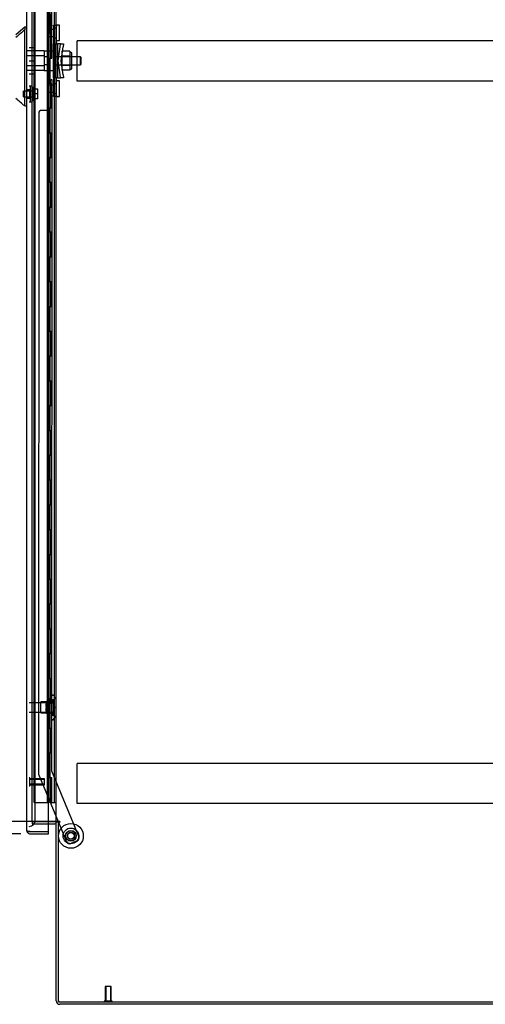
# Model space of a CAD drawing. Header units: inches. Extents: x 1 to 359, y -2 to 239.
# Tile 11 of 18: x 173 to 191, y 84 to 124. Entities that reach past the tile are written whole.
import ezdxf
from ezdxf.enums import TextEntityAlignment as Align
from ezdxf.lldxf.tags import DXFTag

# ---------------------------------------------------------------- set-up
doc = ezdxf.new("R2010")
doc.units = ezdxf.units.IN
doc.header["$MEASUREMENT"] = 0
for name, color, linetype in [('COM53964-5', 7, 'Continuous'), ('COM55523', 7, 'Continuous'), ('COM70220', 7, 'Continuous'), ('COM70838', 7, 'Continuous'), ('COM70839-3', 7, 'Continuous'), ('COM71200-3', 7, 'Continuous'), ('COM71201-5', 7, 'Continuous'), ('COM71202-2', 7, 'Continuous'), ('Default', 7, 'Continuous'), ('HAN86294', 7, 'Continuous'), ('HAN86294_NUT', 7, 'Continuous'), ('HAN86294_SCREW', 7, 'Continuous'), ('HAN86294_WASHER', 7, 'Continuous'), ('HAN_NUT', 7, 'Continuous'), ('NTS18147', 7, 'Continuous'), ('ROL87452', 7, 'Continuous'), ('RVT17786', 7, 'Continuous'), ('RVT19000', 7, 'Continuous'), ('SPC87322', 7, 'Continuous'), ('STD26122', 7, 'Continuous'), ('STD26258', 7, 'Continuous'), ('WAF25376', 7, 'Continuous'), ('WAM30038', 7, 'Continuous')]:
    doc.layers.add(name, color=color, linetype=linetype)
doc.styles.add('SEACAD_Times_New_Roman', font='times.ttf')
tags = doc.linetypes.add('HIDDEN2', pattern=[0.1875, 0.125, -0.0625]).pattern_tags.tags
tags[6:7] = [DXFTag(74, 4), DXFTag(75, 0), DXFTag(340, '0'), DXFTag(46, 0.0), DXFTag(50, 0.0), DXFTag(44, 0.0), DXFTag(45, 0.0)]
tags[4:5] = [DXFTag(74, 4), DXFTag(75, 0), DXFTag(340, '0'), DXFTag(46, 0.0), DXFTag(50, 0.0), DXFTag(44, 0.0), DXFTag(45, 0.0)]
doc.dimstyles.new('HAMMOND_(STH_-_300x200)', dxfattribs={"dimtxt": 1.5, "dimasz": 1.875, "dimexe": 0.75, "dimexo": 0.75, "dimgap": 0.375, "dimtad": 0, "dimtih": 1, "dimtoh": 1, "dimzin": 0, "dimdsep": 46, "dimtxsty": 'SEACAD_Times_New_Roman', "dimblk1": '_SE_FILLED', "dimblk2": '_SE_FILLED', "dimsah": 1, "dimcen": 0.75, "dimadec": 0, "dimazin": 0, "dimtfac": 0.8, "dimtofl": 0, "dimtmove": 0, "dimatfit": 3, "dimfxl": 1, "dimtolj": 1, "dimtzin": 0, "dimarcsym": 0})

# ---------------------------------------------------------------- blocks, each defined once
blk = doc.blocks.new('SE3')
at = {"layer": 'COM53964-5', "color": 7, "linetype": 'HIDDEN2'}
for p, q in [((174.88, 122.818), (174.88, 122.956)), ((209.255, 122.956), (174.88, 122.956)), ((174.88, 121.469), (174.88, 122.818)), ((174.88, 121.331), (174.88, 121.469)), ((209.255, 121.331), (174.88, 121.331)), ((174.88, 93.688), (174.88, 93.826)), ((209.255, 93.826), (174.88, 93.826)), ((174.88, 92.339), (174.88, 93.688)), ((174.88, 92.201), (174.88, 92.339)), ((209.255, 92.201), (174.88, 92.201))]:
    blk.add_line(p, q, dxfattribs=at)
at = {"layer": 'COM55523', "color": 7, "linetype": 'HIDDEN2'}
for p, q in [((173.145, 92.251), (173.145, 152.251)), ((173.685, 92.251), (173.685, 152.251)), ((173.69, 152.26), (173.69, 92.251)), ((173.79, 92.251), (173.79, 152.26)), ((173.976, 92.251), (173.976, 152.251)), ((173.74, 123.251), (173.74, 124.251)), ((173.781, 123.251), (173.781, 124.251)), ((173.685, 123.251), (173.74, 123.251)), ((173.729, 123.251), (173.857, 123.251)), ((173.729, 122.251), (173.729, 123.251)), ((173.826, 122.251), (173.826, 123.251)), ((173.852, 123.251), (173.852, 122.251)), ((173.857, 122.251), (173.857, 123.251)), ((173.685, 122.251), (173.74, 122.251)), ((173.729, 122.251), (173.857, 122.251)), ((173.74, 121.251), (173.74, 122.251)), ((173.781, 121.251), (173.781, 122.251)), ((173.685, 121.251), (173.74, 121.251)), ((173.729, 121.251), (173.857, 121.251)), ((173.729, 120.251), (173.729, 121.251)), ((173.826, 120.251), (173.826, 121.251)), ((173.852, 121.251), (173.852, 120.251)), ((173.857, 120.251), (173.857, 121.251)), ((173.685, 120.251), (173.74, 120.251)), ((173.729, 120.251), (173.857, 120.251)), ((173.74, 119.251), (173.74, 120.251)), ((173.781, 119.251), (173.781, 120.251)), ((173.685, 119.251), (173.74, 119.251)), ((173.729, 119.251), (173.857, 119.251)), ((173.729, 118.251), (173.729, 119.251)), ((173.826, 118.251), (173.826, 119.251)), ((173.852, 119.251), (173.852, 118.251)), ((173.857, 118.251), (173.857, 119.251)), ((173.685, 118.251), (173.74, 118.251)), ((173.729, 118.251), (173.857, 118.251)), ((173.74, 117.251), (173.74, 118.251)), ((173.781, 117.251), (173.781, 118.251)), ((173.685, 117.251), (173.74, 117.251)), ((173.729, 117.251), (173.857, 117.251)), ((173.729, 116.251), (173.729, 117.251)), ((173.826, 116.251), (173.826, 117.251)), ((173.852, 117.251), (173.852, 116.251)), ((173.857, 116.251), (173.857, 117.251)), ((173.685, 116.251), (173.74, 116.251)), ((173.729, 116.251), (173.857, 116.251)), ((173.74, 115.251), (173.74, 116.251)), ((173.781, 115.251), (173.781, 116.251)), ((173.685, 115.251), (173.74, 115.251)), ((173.729, 115.251), (173.857, 115.251)), ((173.729, 114.251), (173.729, 115.251)), ((173.826, 114.251), (173.826, 115.251)), ((173.852, 115.251), (173.852, 114.251)), ((173.857, 114.251), (173.857, 115.251)), ((173.685, 114.251), (173.74, 114.251)), ((173.729, 114.251), (173.857, 114.251)), ((173.74, 113.251), (173.74, 114.251)), ((173.781, 113.251), (173.781, 114.251)), ((173.685, 113.251), (173.74, 113.251)), ((173.729, 113.251), (173.857, 113.251)), ((173.729, 112.251), (173.729, 113.251)), ((173.826, 112.251), (173.826, 113.251)), ((173.852, 113.251), (173.852, 112.251)), ((173.857, 112.251), (173.857, 113.251)), ((173.685, 112.251), (173.74, 112.251)), ((173.729, 112.251), (173.857, 112.251)), ((173.74, 111.251), (173.74, 112.251)), ((173.781, 111.251), (173.781, 112.251)), ((173.685, 111.251), (173.74, 111.251)), ((173.729, 111.251), (173.857, 111.251)), ((173.729, 110.251), (173.729, 111.251)), ((173.826, 110.251), (173.826, 111.251)), ((173.852, 111.251), (173.852, 110.251)), ((173.857, 110.251), (173.857, 111.251)), ((173.685, 110.251), (173.74, 110.251)), ((173.729, 110.251), (173.857, 110.251)), ((173.74, 109.251), (173.74, 110.251)), ((173.781, 109.251), (173.781, 110.251)), ((173.685, 109.251), (173.74, 109.251)), ((173.729, 109.251), (173.857, 109.251)), ((173.729, 108.251), (173.729, 109.251)), ((173.826, 108.251), (173.826, 109.251)), ((173.852, 109.251), (173.852, 108.251)), ((173.857, 108.251), (173.857, 109.251)), ((173.685, 108.251), (173.74, 108.251)), ((173.729, 108.251), (173.857, 108.251)), ((173.74, 107.251), (173.74, 108.251)), ((173.781, 107.251), (173.781, 108.251)), ((173.685, 107.251), (173.74, 107.251)), ((173.729, 107.251), (173.857, 107.251)), ((173.729, 106.251), (173.729, 107.251)), ((173.826, 106.251), (173.826, 107.251)), ((173.852, 107.251), (173.852, 106.251)), ((173.857, 106.251), (173.857, 107.251)), ((173.685, 106.251), (173.74, 106.251)), ((173.729, 106.251), (173.857, 106.251)), ((173.74, 105.251), (173.74, 106.251)), ((173.781, 105.251), (173.781, 106.251)), ((173.685, 105.251), (173.74, 105.251)), ((173.729, 105.251), (173.857, 105.251)), ((173.729, 104.251), (173.729, 105.251)), ((173.826, 104.251), (173.826, 105.251)), ((173.852, 105.251), (173.852, 104.251)), ((173.857, 104.251), (173.857, 105.251)), ((173.685, 104.251), (173.74, 104.251)), ((173.729, 104.251), (173.857, 104.251)), ((173.74, 103.251), (173.74, 104.251)), ((173.781, 103.251), (173.781, 104.251)), ((173.685, 103.251), (173.74, 103.251)), ((173.729, 103.251), (173.857, 103.251)), ((173.729, 102.251), (173.729, 103.251)), ((173.826, 102.251), (173.826, 103.251)), ((173.852, 103.251), (173.852, 102.251)), ((173.857, 102.251), (173.857, 103.251)), ((173.685, 102.251), (173.74, 102.251)), ((173.729, 102.251), (173.857, 102.251)), ((173.74, 101.251), (173.74, 102.251)), ((173.781, 101.251), (173.781, 102.251)), ((173.685, 101.251), (173.74, 101.251)), ((173.729, 101.251), (173.857, 101.251)), ((173.729, 100.251), (173.729, 101.251)), ((173.826, 100.251), (173.826, 101.251)), ((173.852, 101.251), (173.852, 100.251)), ((173.857, 100.251), (173.857, 101.251)), ((173.685, 100.251), (173.74, 100.251)), ((173.729, 100.251), (173.857, 100.251)), ((173.74, 99.251), (173.74, 100.251)), ((173.781, 99.251), (173.781, 100.251)), ((173.685, 99.251), (173.74, 99.251)), ((173.729, 99.251), (173.857, 99.251)), ((173.729, 98.251), (173.729, 99.251)), ((173.826, 98.251), (173.826, 99.251)), ((173.852, 99.251), (173.852, 98.251)), ((173.857, 98.251), (173.857, 99.251)), ((173.685, 98.251), (173.74, 98.251)), ((173.729, 98.251), (173.857, 98.251)), ((173.74, 97.251), (173.74, 98.251)), ((173.781, 97.251), (173.781, 98.251)), ((173.685, 97.251), (173.74, 97.251)), ((173.729, 97.251), (173.857, 97.251)), ((173.729, 96.251), (173.729, 97.251)), ((173.826, 96.251), (173.826, 97.251)), ((173.852, 97.251), (173.852, 96.251)), ((173.857, 96.251), (173.857, 97.251)), ((173.685, 96.251), (173.74, 96.251)), ((173.729, 96.251), (173.857, 96.251)), ((173.74, 95.251), (173.74, 96.251)), ((173.781, 95.251), (173.781, 96.251)), ((173.685, 95.251), (173.74, 95.251)), ((173.729, 95.251), (173.857, 95.251)), ((173.729, 94.251), (173.729, 95.251)), ((173.826, 94.251), (173.826, 95.251)), ((173.852, 95.251), (173.852, 94.251)), ((173.857, 94.251), (173.857, 95.251)), ((173.685, 94.251), (173.74, 94.251)), ((173.729, 94.251), (173.857, 94.251)), ((173.74, 93.251), (173.74, 94.251)), ((173.781, 93.251), (173.781, 94.251)), ((173.685, 93.251), (173.74, 93.251)), ((173.729, 92.251), (173.729, 93.251)), ((173.729, 93.251), (173.857, 93.251)), ((173.826, 92.251), (173.826, 93.251)), ((173.852, 93.251), (173.852, 92.251)), ((173.857, 92.251), (173.857, 93.251)), ((173.145, 92.251), (173.66, 92.251)), ((173.66, 92.251), (173.685, 92.251)), ((173.685, 92.251), (173.69, 92.251)), ((173.729, 92.251), (173.69, 92.251)), ((173.852, 92.251), (173.729, 92.251)), ((173.852, 92.251), (173.976, 92.251)), ((173.976, 92.251), (174.038, 92.251))]:
    blk.add_line(p, q, dxfattribs=at)
at = {"layer": 'COM70220', "color": 7, "linetype": 'HIDDEN2'}
for p, q in [((173.196, 91.783), (173.196, 152.718)), ((173.196, 91.533), (173.196, 91.783))]:
    blk.add_line(p, q, dxfattribs=at)
blk.add_arc((172.946, 91.533), 0.25, 270, 0, dxfattribs=at)
at = {"layer": 'COM70838', "color": 7, "linetype": 'HIDDEN2'}
for p, q in [((173.928, 123.552), (173.928, 123.588)), ((173.928, 123.588), (174.053, 123.588)), ((173.928, 123.552), (173.928, 122.838)), ((174.053, 123.588), (174.053, 123.552)), ((174.053, 122.893), (174.053, 123.552)), ((173.928, 121.463), (173.928, 122.838)), ((173.928, 122.838), (173.986, 122.838)), ((173.986, 121.463), (173.986, 122.838)), ((173.986, 122.838), (174.111, 122.838)), ((174.111, 121.463), (174.111, 122.838)), ((174.213, 122.838), (174.111, 122.838)), ((174.113, 122.151), (174.195, 122.713)), ((174.195, 122.713), (174.213, 122.838)), ((174.213, 122.838), (174.34, 122.838)), ((174.24, 122.151), (174.321, 122.713)), ((174.34, 122.838), (174.321, 122.713)), ((174.195, 121.588), (174.113, 122.151)), ((174.321, 121.588), (174.24, 122.151)), ((174.213, 121.463), (174.195, 121.588)), ((174.321, 121.588), (174.34, 121.463)), ((173.986, 121.463), (173.928, 121.463)), ((173.928, 121.463), (173.928, 120.75)), ((174.111, 121.463), (173.986, 121.463)), ((174.053, 120.75), (174.053, 121.436)), ((174.111, 121.463), (174.213, 121.463)), ((174.34, 121.463), (174.213, 121.463)), ((173.928, 120.713), (173.928, 120.75)), ((174.053, 120.713), (173.928, 120.713)), ((174.053, 120.75), (174.053, 120.713))]:
    blk.add_line(p, q, dxfattribs=at)
for centre, start, end in [((174.17, 122.893), 180, 208.0398), ((174.17, 121.436), 166.4554, 180)]:
    blk.add_arc(centre, 0.117, start, end, dxfattribs=at)
at = {"layer": 'COM70839-3', "color": 7, "linetype": 'HIDDEN2'}
for p, q in [((173.866, 122.901), (173.853, 150.779)), ((173.795, 124.026), (173.796, 123.014)), ((173.796, 121.288), (173.795, 120.275)), ((173.866, 121.4), (173.853, 93.523)), ((173.334, 120.026), (173.321, 93.442)), ((173.67, 120.15), (173.459, 120.151)), ((173.331, 93.394), (174.121, 91.487)), ((173.853, 93.523), (174.952, 90.866)), ((174.133, 91.457), (174.461, 90.663)), ((174.884, 90.703), (174.625, 90.596))]:
    blk.add_line(p, q, dxfattribs=at)
at = {"layer": 'COM70839-3', "color": 7, "linetype": 'Continuous'}
blk.add_line((174.121, 91.487), (174.133, 91.457), dxfattribs=at)
at = {"layer": 'COM70839-3', "color": 7, "linetype": 'HIDDEN2'}
blk.add_circle((174.633, 90.903), 0.129, dxfattribs=at)
for centre, start, end in [((173.921, 123.014), 180.0275, 243.9236), ((173.921, 121.288), 116.0764, 179.9725), ((173.459, 120.026), 89.9725, 179.9725), ((173.67, 120.275), 269.9725, 359.9725), ((173.446, 93.442), 179.9725, 202.4845), ((174.577, 90.711), 202.4845, 292.4845), ((174.837, 90.819), 292.4845, 22.4845)]:
    blk.add_arc(centre, 0.125, start, end, dxfattribs=at)
at = {"layer": 'COM71200-3', "color": 7, "linetype": 'HIDDEN2'}
for p, q in [((173.071, 91.487), (173.071, 152.797)), ((173.726, 91.487), (173.071, 91.487))]:
    blk.add_line(p, q, dxfattribs=at)
at = {"layer": 'COM71200-3', "color": 7, "linetype": 'Continuous'}
for p, q in [((174.038, 91.487), (174.038, 152.797)), ((173.99, 91.487), (173.726, 91.487)), ((173.99, 91.487), (174.038, 91.487)), ((174.181, 91.487), (174.038, 91.487)), ((174.181, 91.457), (174.133, 91.457)), ((174.133, 84.207), (174.133, 91.457)), ((174.133, 84.207), (210.003, 84.207))]:
    blk.add_line(p, q, dxfattribs=at)
blk.add_arc((174.181, 91.472), 0.015, 270, 90, dxfattribs=at)
at = {"layer": 'COM71201-5', "color": 7, "linetype": 'HIDDEN2'}
for p, q in [((173.071, 91.487), (173.071, 91.392)), ((173.071, 91.487), (173.726, 91.487)), ((173.071, 91.392), (173.726, 91.392))]:
    blk.add_line(p, q, dxfattribs=at)
at = {"layer": 'COM71201-5', "color": 7, "linetype": 'Continuous'}
for p, q in [((173.726, 91.487), (173.99, 91.487)), ((173.726, 91.392), (173.99, 91.392)), ((174.038, 84.255), (174.038, 91.457)), ((174.133, 91.457), (174.038, 91.457)), ((209.955, 84.112), (174.181, 84.112))]:
    blk.add_line(p, q, dxfattribs=at)
for centre, radius, start, end in [((173.99, 91.344), 0.143, 52.2051, 90), ((173.99, 91.344), 0.048, 0, 90), ((174.181, 84.255), 0.143, 180, 270)]:
    blk.add_arc(centre, radius, start, end, dxfattribs=at)
at = {"layer": 'COM71201-5', "color": 7, "linetype": 'HIDDEN2'}
blk.add_arc((174.181, 84.255), 0.048, 180, 270, dxfattribs=at)
at = {"layer": 'COM71202-2', "color": 7, "linetype": 'Continuous'}
for p, q in [((172.851, 91.128), (172.851, 153.374)), ((173.726, 91.08), (173.726, 153.422)), ((172.851, 91.128), (172.851, 91.127)), ((172.851, 91.128), (172.851, 91.128)), ((172.931, 91.08), (172.88, 91.041)), ((172.994, 91.08), (172.88, 91.08)), ((172.931, 91.08), (172.994, 91.08)), ((172.994, 91.08), (172.994, 91.08)), ((172.994, 91.08), (173.726, 91.08)), ((172.994, 91.08), (173.726, 91.08)), ((172.994, 90.985), (173.726, 90.985)), ((173.726, 90.985), (173.726, 91.08))]:
    blk.add_line(p, q, dxfattribs=at)
for start, end in [(180, 180.0762), (180.1561, 217.5036), (217.5036, 270)]:
    blk.add_arc((172.994, 91.128), 0.143, start, end, dxfattribs=at)
blk.add_open_spline([(172.88, 91.08), (172.871, 91.088), (172.863, 91.096), (172.856, 91.108), (172.854, 91.112), (172.851, 91.12), (172.851, 91.124), (172.851, 91.128)], degree=3, knots=[0, 0, 0, 0, 0.5, 0.5, 0.75, 0.75, 1, 1, 1, 1], dxfattribs=at)
at = {"layer": 'HAN86294', "color": 7, "linetype": 'Continuous'}
for p, q in [((172.771, 123.501), (172.416, 123.201)), ((172.851, 123.501), (172.768, 123.501)), ((172.771, 123.501), (172.771, 123.399)), ((172.771, 123.34), (172.771, 123.399)), ((172.771, 123.253), (172.771, 123.34)), ((172.771, 120.763), (172.771, 123.253)), ((172.771, 120.358), (172.771, 120.763)), ((172.771, 120.333), (172.771, 120.358)), ((172.771, 120.331), (172.851, 120.331))]:
    blk.add_line(p, q, dxfattribs=at)
at = {"layer": 'HAN86294', "color": 7, "linetype": 'HIDDEN2'}
for p, q in [((173.553, 122.546), (172.851, 122.546)), ((173.553, 122.35), (172.851, 122.35)), ((173.553, 122.546), (173.553, 122.35)), ((173.553, 122.35), (173.553, 121.951)), ((173.678, 122.311), (173.553, 122.311)), ((173.678, 122.311), (173.678, 122.151)), ((175.013, 122.311), (174.053, 122.311)), ((175.013, 121.991), (175.013, 122.311)), ((175.043, 122.281), (175.013, 122.311)), ((175.043, 122.021), (175.043, 122.281)), ((173.553, 121.951), (172.851, 121.951)), ((173.678, 121.991), (173.553, 121.991)), ((173.553, 121.951), (173.553, 121.755)), ((173.678, 122.151), (173.678, 121.991)), ((174.053, 121.991), (175.013, 121.991)), ((175.013, 121.991), (175.043, 122.021)), ((173.553, 121.755), (172.851, 121.755)), ((172.976, 120.975), (172.851, 120.975)), ((172.976, 120.65), (172.976, 120.975)), ((172.851, 120.65), (172.976, 120.65))]:
    blk.add_line(p, q, dxfattribs=at)
at = {"layer": 'HAN86294', "color": 7, "linetype": 'Continuous'}
blk.add_arc((136.005, 77.184), 56.686, 49.5649, 50.0347, dxfattribs=at)
blk.add_open_spline([(172.771, 123.399), (172.652, 123.296), (172.534, 123.192), (172.416, 123.089)], degree=3, dxfattribs=at)
at = {"layer": 'HAN86294_NUT', "color": 7, "linetype": 'HIDDEN2'}
for p, q in [((174.27, 122.535), (174.27, 122.343)), ((174.595, 122.535), (174.27, 122.535)), ((174.27, 122.343), (174.27, 121.959)), ((174.595, 122.343), (174.27, 122.343)), ((174.595, 122.535), (174.595, 122.439)), ((174.645, 122.483), (174.595, 122.483)), ((174.595, 122.439), (174.595, 122.343)), ((174.595, 122.343), (174.595, 122.151)), ((174.675, 121.848), (174.675, 122.453)), ((174.27, 121.959), (174.27, 121.767)), ((174.595, 121.959), (174.27, 121.959)), ((174.595, 122.151), (174.595, 121.959)), ((174.595, 121.959), (174.595, 121.863)), ((174.595, 121.767), (174.27, 121.767)), ((174.595, 121.863), (174.595, 121.767)), ((174.595, 121.818), (174.645, 121.818))]:
    blk.add_line(p, q, dxfattribs=at)
for centre, start, end in [((174.645, 122.453), 0, 90), ((174.645, 121.848), 270, 0)]:
    blk.add_arc(centre, 0.03, start, end, dxfattribs=at)
at = {"layer": 'HAN86294_SCREW', "color": 7, "linetype": 'HIDDEN2'}
for p, q in [((173.096, 120.55), (173.096, 121.075)), ((173.166, 121.075), (173.096, 121.075)), ((173.166, 120.55), (173.166, 121.075)), ((172.721, 120.697), (172.721, 120.929)), ((173.096, 120.929), (172.721, 120.929)), ((172.721, 120.697), (173.096, 120.697)), ((173.303, 121.005), (173.166, 121.005)), ((173.303, 120.813), (173.166, 120.813)), ((173.303, 120.813), (173.303, 121.005)), ((173.303, 120.62), (173.303, 120.813)), ((173.096, 120.55), (173.166, 120.55)), ((173.303, 120.62), (173.166, 120.62))]:
    blk.add_line(p, q, dxfattribs=at)
at = {"layer": 'HAN86294_WASHER', "color": 7, "linetype": 'HIDDEN2'}
for p, q in [((173.006, 121.124), (172.946, 121.124)), ((173.006, 120.501), (173.006, 121.124)), ((173.006, 120.501), (173.006, 121.124)), ((173.066, 121.124), (173.006, 121.124)), ((173.066, 120.501), (173.066, 121.124)), ((172.946, 120.501), (173.006, 120.501)), ((173.006, 120.501), (173.066, 120.501))]:
    blk.add_line(p, q, dxfattribs=at)
at = {"layer": 'HAN_NUT', "color": 7, "linetype": 'HIDDEN2'}
for p, q in [((172.946, 122.681), (173.161, 122.681)), ((173.161, 122.151), (173.161, 122.681)), ((172.946, 122.151), (173.161, 122.151)), ((173.161, 121.621), (173.161, 122.151)), ((172.946, 121.621), (173.161, 121.621))]:
    blk.add_line(p, q, dxfattribs=at)
at = {"layer": 'NTS18147', "color": 7, "linetype": 'HIDDEN2'}
for p, q in [((173.854, 96.575), (173.854, 96.58)), ((173.917, 96.58), (173.854, 96.58)), ((173.854, 96.575), (173.854, 96.386)), ((173.854, 96.575), (173.917, 96.575)), ((173.917, 96.575), (173.917, 96.58)), ((173.979, 96.426), (173.979, 96.481)), ((173.416, 95.86), (173.416, 96.3)), ((173.854, 96.3), (173.416, 96.3)), ((173.854, 96.386), (173.854, 96.269)), ((173.917, 96.386), (173.854, 96.386)), ((173.854, 96.269), (173.854, 95.891)), ((173.854, 96.269), (173.917, 96.269)), ((173.917, 96.269), (173.917, 96.386)), ((173.416, 95.86), (173.854, 95.86)), ((173.854, 95.891), (173.854, 95.773)), ((173.917, 95.891), (173.854, 95.891)), ((173.854, 95.773), (173.854, 95.585)), ((173.854, 95.773), (173.917, 95.773)), ((173.917, 95.773), (173.917, 95.891)), ((173.979, 95.679), (173.979, 95.733)), ((173.854, 95.585), (173.854, 95.58)), ((173.917, 95.585), (173.854, 95.585)), ((173.854, 95.58), (173.917, 95.58)), ((173.917, 95.585), (173.917, 95.58))]:
    blk.add_line(p, q, dxfattribs=at)
blk.add_arc((173.66, 96.08), 0.318, 323.6338, 36.3662, dxfattribs=at)
for centre, start_param, end_param in [((173.66, 96.481), 2.506883, 3.776302), ((173.66, 96.426), 2.506883, 3.141593), ((173.66, 95.733), 3.141593, 3.776302), ((173.66, 95.679), 2.506883, 3.776302)]:
    blk.add_ellipse(centre, major_axis=(-0.318, 0), ratio=0.5, start_param=start_param, end_param=end_param, dxfattribs=at)
at = {"layer": 'ROL87452', "color": 7, "linetype": 'HIDDEN2'}
for radius in [0.5, 0.206]:
    blk.add_circle((174.633, 90.903), radius, dxfattribs=at)
at = {"layer": 'RVT17786', "color": 7, "linetype": 'HIDDEN2'}
blk.add_circle((174.633, 90.903), 0.217, dxfattribs=at)
at = {"layer": 'RVT19000', "color": 7, "linetype": 'HIDDEN2'}
for p, q in [((174.053, 123.471), (173.928, 123.471)), ((174.053, 123.588), (174.053, 123.589)), ((174.166, 123.589), (174.053, 123.589)), ((174.166, 122.964), (174.166, 123.589)), ((173.716, 123.136), (173.716, 123.417)), ((173.928, 123.417), (173.716, 123.417)), ((173.716, 123.136), (173.928, 123.136)), ((173.928, 123.081), (174.053, 123.081)), ((174.053, 122.964), (174.166, 122.964)), ((173.716, 120.885), (173.716, 121.166)), ((173.928, 121.166), (173.716, 121.166)), ((174.053, 121.22), (173.928, 121.22)), ((174.166, 121.338), (174.053, 121.338)), ((174.166, 120.713), (174.166, 121.338)), ((173.716, 120.885), (173.928, 120.885)), ((173.928, 120.83), (174.053, 120.83)), ((174.053, 120.713), (174.053, 120.713)), ((174.053, 120.713), (174.166, 120.713))]:
    blk.add_line(p, q, dxfattribs=at)
at = {"layer": 'SPC87322', "color": 7, "linetype": 'HIDDEN2'}
for p, q in [((173.928, 122.543), (173.553, 122.543)), ((174.053, 122.388), (173.928, 122.388)), ((174.053, 122.378), (173.928, 122.378)), ((174.053, 121.923), (173.928, 121.923)), ((174.053, 121.913), (173.928, 121.913)), ((173.553, 121.758), (173.928, 121.758))]:
    blk.add_line(p, q, dxfattribs=at)
at = {"layer": 'STD26122', "color": 7, "linetype": 'HIDDEN2'}
for p, q in [((173.911, 96.265), (172.946, 96.265)), ((173.911, 96.265), (173.911, 95.895)), ((173.946, 96.23), (173.911, 96.265)), ((173.946, 95.93), (173.946, 96.23)), ((172.946, 95.895), (173.911, 95.895)), ((173.911, 95.895), (173.946, 95.93))]:
    blk.add_line(p, q, dxfattribs=at)
at = {"layer": 'STD26258', "color": 7, "linetype": 'HIDDEN2'}
for p, q in [((172.977, 93.236), (172.946, 93.236)), ((172.946, 92.924), (172.977, 92.924)), ((172.977, 92.924), (172.977, 93.236)), ((173.571, 93.205), (172.977, 93.205)), ((173.571, 93.174), (172.977, 93.174)), ((173.571, 92.986), (172.977, 92.986)), ((172.977, 92.955), (173.571, 92.955)), ((173.571, 92.955), (173.571, 93.205)), ((176.258, 84.832), (176.008, 84.832)), ((176.008, 84.832), (176.008, 84.238)), ((176.038, 84.832), (176.038, 84.238)), ((176.227, 84.832), (176.227, 84.238)), ((176.258, 84.238), (176.258, 84.832)), ((176.289, 84.238), (175.976, 84.238)), ((175.976, 84.238), (175.976, 84.207)), ((176.289, 84.207), (176.289, 84.238))]:
    blk.add_line(p, q, dxfattribs=at)
at = {"layer": 'WAF25376', "color": 7, "linetype": 'HIDDEN2'}
for radius in [0.315, 0.14]:
    blk.add_circle((174.633, 90.903), radius, dxfattribs=at)
at = {"layer": 'WAM30038', "color": 7, "linetype": 'HIDDEN2'}
for p, q in [((173.641, 96.254), (173.641, 96.308)), ((173.686, 96.282), (173.641, 96.254)), ((173.641, 96.229), (173.686, 96.257)), ((173.641, 96.254), (173.657, 96.241)), ((173.641, 96.097), (173.641, 96.229)), ((173.686, 96.097), (173.641, 96.097)), ((173.657, 96.241), (173.696, 96.265)), ((173.705, 96.455), (173.705, 95.705)), ((173.729, 96.455), (173.705, 96.455)), ((173.729, 96.455), (173.729, 95.705)), ((173.641, 95.931), (173.641, 96.062)), ((173.641, 96.062), (173.686, 96.062)), ((173.686, 95.903), (173.641, 95.931)), ((173.657, 95.919), (173.641, 95.906)), ((173.641, 95.852), (173.641, 95.906)), ((173.641, 95.906), (173.686, 95.878)), ((173.695, 95.895), (173.657, 95.919)), ((173.705, 95.705), (173.729, 95.705))]:
    blk.add_line(p, q, dxfattribs=at)
for centre, radius, start, end in [((173.12, 96.983), 0.85, 311.7058, 313.4493), ((173.687, 96.079), 0.0181, 1.7718, 93.073), ((173.687, 96.08), 0.0182, 267.1609, 357.9942), ((173.117, 95.174), 0.854, 46.5547, 48.2901)]:
    blk.add_arc(centre, radius, start, end, dxfattribs=at)
for points, knots in [([(173.641, 96.308), (173.654, 96.32), (173.666, 96.331), (173.679, 96.342), (173.681, 96.344), (173.684, 96.346), (173.686, 96.348)], [0, 0, 0, 0, 0.858552, 0.858552, 0.858552, 1, 1, 1, 1]), ([(173.699, 96.287), (173.699, 96.287), (173.698, 96.287), (173.694, 96.287), (173.69, 96.285), (173.686, 96.282)], [0.4389304, 0.4389304, 0.4389304, 0.4389304, 0.5, 0.5, 1, 1, 1, 1]), ([(173.686, 96.257), (173.688, 96.259), (173.69, 96.26), (173.694, 96.264), (173.696, 96.266), (173.7, 96.27), (173.701, 96.272), (173.704, 96.277), (173.705, 96.28), (173.705, 96.282)], [0, 0, 0, 0, 0.25, 0.25, 0.5, 0.5, 0.75, 0.75, 1, 1, 1, 1]), ([(173.686, 95.812), (173.684, 95.813), (173.681, 95.815), (173.679, 95.817), (173.666, 95.829), (173.654, 95.84), (173.641, 95.852)], [0, 0, 0, 0, 0.141448, 0.141448, 0.141448, 1, 1, 1, 1]), ([(173.705, 95.878), (173.705, 95.88), (173.704, 95.882), (173.701, 95.887), (173.7, 95.89), (173.694, 95.896), (173.69, 95.9), (173.686, 95.903)], [0, 0, 0, 0, 0.25, 0.25, 0.5, 0.5, 1, 1, 1, 1]), ([(173.686, 95.878), (173.688, 95.876), (173.69, 95.875), (173.694, 95.874), (173.696, 95.873), (173.698, 95.873), (173.699, 95.873), (173.699, 95.873)], [0, 0, 0, 0, 0.25, 0.25, 0.5, 0.5, 0.5626015, 0.5626015, 0.5626015, 0.5626015])]:
    blk.add_open_spline(points, degree=3, knots=knots, dxfattribs=at)
blk = doc.blocks.new('DMBLK4563')
at = {"layer": 'Default', "linetype": 'Continuous'}
for points in [[(155.221, 150.922), (155.846, 150.922), (155.533, 152.797)], [(155.221, 93.362), (155.533, 91.487), (155.846, 93.362)]]:
    blk.add_hatch(color=7, dxfattribs=at).paths.add_polyline_path(points)
at = {"layer": 'Default', "color": 7, "linetype": 'Continuous'}
for p, q in [((173.264, 152.797), (154.783, 152.797)), ((155.533, 152.797), (155.533, 123.417)), ((155.533, 119.142), (155.533, 91.487)), ((173.264, 91.487), (154.783, 91.487))]:
    blk.add_line(p, q, dxfattribs=at)
at = {"layer": 'Default', "color": 7, "linetype": 'Continuous', "style": 'SEACAD_Times_New_Roman'}
for s, p in [('61.31', (152.974, 122.892)), ('DOOR OPENING', (147.233, 120.642))]:
    blk.add_text(s, height=1.5, dxfattribs=at).set_placement(p, align=Align.TOP_LEFT)
blk = doc.blocks.new('_SE_FILLED')
at = {"color": 0}
blk.add_line((0, 0), (-1, 0), dxfattribs=at)
blk.add_solid([(0, 0), (-1, -0.1665), (-1, 0.1665), (0, 0)], dxfattribs=at)
blk = doc.blocks.new('DMBLK4574')
at = {"layer": 'Default', "linetype": 'Continuous'}
for points in [[(167.885, 119.958), (168.51, 119.958), (168.197, 121.833)], [(167.885, 92.86), (168.197, 90.985), (168.51, 92.86)]]:
    blk.add_hatch(color=7, dxfattribs=at).paths.add_polyline_path(points)
at = {"layer": 'Default', "color": 7, "linetype": 'Continuous'}
for p, q in [((171.666, 121.833), (167.447, 121.833)), ((168.197, 107.684), (168.197, 121.833)), ((168.197, 90.985), (168.197, 105.659)), ((172.61, 90.985), (167.447, 90.985))]:
    blk.add_line(p, q, dxfattribs=at)
at = {"layer": 'Default', "color": 7, "linetype": 'Continuous', "style": 'SEACAD_Times_New_Roman'}
blk.add_text('30.85', height=1.5, dxfattribs=at).set_placement((165.638, 107.159), align=Align.TOP_LEFT)

msp = doc.modelspace()

# ---------------------------------------------------------------- block references
at = {"layer": 'Default'}
msp.add_blockref('SE3', (0, 0), dxfattribs=at)

# ---------------------------------------------------------------- dimensions: what is measured, and where the dimension line sits
at = {"layer": 'Default', "color": 7, "linetype": 'Continuous'}
for base, p1, p2, angle, text, picture, middle, dimtype in [((155.533, 152.797), (174.014, 152.797), (174.014, 91.487), 270, '\\A1;<>\\PDOOR OPENING', 'DMBLK4563', (155.533, 122.142), 161), ((168.197, 121.833), (173.36, 90.985), (172.416, 121.833), 90, '\\A1;<>', 'DMBLK4574', (168.197, 106.409), 160)]:
    dim = msp.add_linear_dim(base=base, p1=p1, p2=p2, angle=angle, text=text, dimstyle='HAMMOND_(STH_-_300x200)', dxfattribs=at)
    dim.commit()
    dim.dimension.update_dxf_attribs({"geometry": picture, "text_midpoint": middle, "dimtype": dimtype})

doc.saveas('drawing.dxf')
